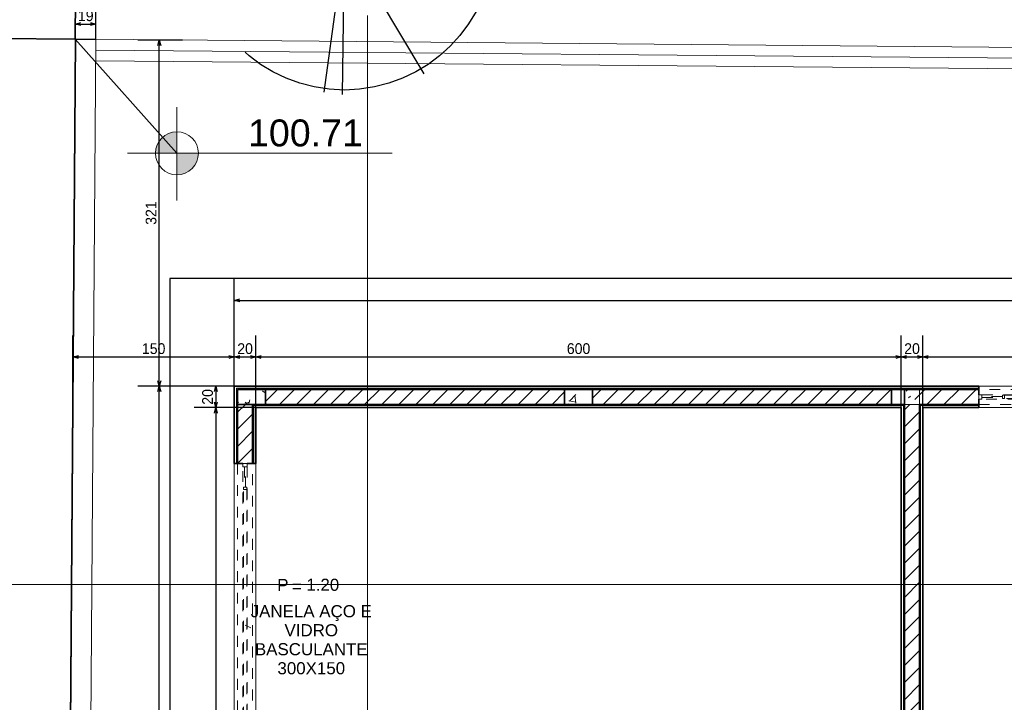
# Model space of a CAD drawing. Header units: millimetres. Extents: x -109 to 627, y -178 to 173.
# Tile 60 of 178: x -16 to -7, y 50 to 56. Entities that reach past the tile are written whole.
import ezdxf

# ---------------------------------------------------------------- set-up
doc = ezdxf.new("R2010")
doc.units = ezdxf.units.MM
doc.linetypes.add('TRACEJADO_P', pattern=[0.1875, 0.125, -0.0625])
doc.linetypes.add('Traço Curto', pattern=[0.00153, 0.001, -0.00053])
for name, color, linetype in [('A-PAREDE', 5, 'Continuous'), ('A-PISOS-NIVEL', 1, 'Continuous'), ('arvore', 74, 'Continuous'), ('BLOCOS', 3, 'Continuous')]:
    doc.layers.add(name, color=color, linetype=linetype)
for name, color, linetype, lineweight in [('ARQ - ALVENARIA - OSSO', 2, 'Continuous', 35), ('ARQ - COTA_NÍVEL', 2, 'Continuous', 5), ('ARQ - DIVISORIA', 3, 'Continuous', 35), ('ARQ - JANELA', 2, 'Traço Curto', 5), ('ARQ - PAREDE VISTA', 4, 'Continuous', 9), ('ARQ - PAREDES_HACHURA', 9, 'Continuous', 35), ('ARQ - PAREDES_REVESTIMENTO', 3, 'Continuous', 35), ('ARQ - PILAR', 4, 'Continuous', 15), ('ARQ - SIMBOLO_CORTE', 2, 'Continuous', 5), ('ARQ -TEXTO_JANELA', 2, 'Continuous', 9), ('MURO', 2, 'Continuous', 0)]:
    doc.layers.add(name, color=color, linetype=linetype, lineweight=lineweight)
doc.styles.add('Arial_2', font='arial.ttf', dxfattribs={"height": 0.15})
doc.styles.add('Arial_3', font='arial.ttf', dxfattribs={"height": 0.0015})
doc.styles.add('Arial_4', font='arial.ttf', dxfattribs={"height": 0.1125})
doc.styles.add('GULIM', font='Gulim.ttf')
doc.linetypes.add('FENCELINE2', pattern='A,6.35,-2.54,[132,ltypeshp.shx,S=2.54,R=0,X=-2.54,Y=0],-2.54,25.4', length=36.83)
doc.dimstyles.new('GULIM-100', dxfattribs={"dimtxt": 0.1, "dimasz": 0.05, "dimexe": 0.2, "dimexo": 0, "dimgap": 0.025, "dimtad": 1, "dimdec": 0, "dimlfac": 100, "dimzin": 12, "dimdsep": 46, "dimtxsty": 'GULIM', "dimblk": 'OPEN30', "dimcen": 0, "dimclrd": 152, "dimclre": 152, "dimclrt": 152, "dimaunit": 1, "dimadec": 0, "dimazin": 0, "dimtfac": 1.875, "dimtdec": 0, "dimtmove": 2, "dimatfit": 3, "dimldrblk": 'OPEN30', "dimfxl": 0, "dimtolj": 1, "dimtzin": 12, "dimlwd": -1, "dimarcsym": 0})
pattern_1 = [(50, (-17.2688, 35.45875), (0.546291, -0.047295), [0.056985, -0.628837]), (355, (-17.2688, 35.45875), (-0.105401, 0.573222), [0.045988, -0.50287]), (100.451, (-17.2228, 35.45476), (0.44084, 0.525572), [0.048987, -0.533862]), (46.184, (-17.2688, 35.6107), (0.812912, -0.126028), [0.085978, -0.942756]), (96.636, (-17.2008, 35.6007), (0.71181, 0.74206), [0.07298, -0.800793]), (351.184, (-17.2688, 35.6107), (0.712045, 0.742424), [0.068982, -0.753805]), (21, (-17.1928, 35.57273), (0.454867, -0.306212), [0.056985, -0.628837]), (326, (-17.1928, 35.5727), (0.185717, 0.552451), [0.045988, -0.50287]), (71.451, (-17.1548, 35.54773), (0.64037, 0.245952), [0.048987, -0.533862]), (37.5, (-17.26879, 35.45875), (0.0092036, 0.2540508), [0.0249935, -0.471878, 0.0249935, -0.4848744, -0.504869]), (37.5, (-17.26879, 35.45875), (0.0092036, 0.2540508), [-1.006739, 0.0249935, -0.479876]), (7.5, (-17.2688, 35.45875), (0.200409, 0.3006604), [0.0249935, -0.265931, 0.0249935, -0.459881, -0.1919503]), (7.5, (-17.2688, 35.45875), (0.200409, 0.3006604), [-0.775799, 0.0249935, -0.166957]), (327.5, (-17.43874, 35.45875), (0.4063776, -0.0170732), [0.0249935, -0.164957, 0.0249935, -0.5688527, -0.7887957]), (327.5, (-17.43874, 35.45875), (0.4063776, -0.0170732), [-0.784797, 0.024994, -0.763802]), (317.5, (-17.51472, 35.45875), (0.443884, 0.075988), [0.0249935, -0.222942, 0.0249935, -0.369904, -0.559855]), (317.5, (-17.51472, 35.45875), (0.443884, 0.075988), [-0.641834, 0.024994, -0.534861])]
pattern_2 = [(45, (-17.26879, 35.45875), (-0.07917545, 0.07917545), [])]

# ---------------------------------------------------------------- blocks, each defined once
blk = doc.blocks.new('_Open30')
at = {"color": 0, "linetype": 'ByBlock', "lineweight": -2}
for p, q in [((-1, 0.27), (0, 0)), ((0, 0), (-1, -0.27)), ((0, 0), (-1, 0))]:
    blk.add_line(p, q, dxfattribs=at)
blk = doc.blocks.new('*D697')
at = {"color": 152, "transparency": 16777216}
blk.add_line((-18.2912, 6.0162), (-17.9266, 55.9149), dxfattribs=at)
at = {"color": 152, "lineweight": -2, "transparency": 16777216}
for p, q in [((-15.8462, 55.9497), (-18.1262, 55.9664)), ((-16.2115, 5.951), (-18.4916, 5.9677))]:
    blk.add_line(p, q, dxfattribs=at)
at = {"layer": 'Defpoints', "color": 0, "transparency": 16777216}
for p in [(-17.9262, 55.9649), (-15.8462, 55.9497), (-16.2115, 5.951)]:
    blk.add_point(p, dxfattribs=at)
at = {"color": 152, "transparency": 16777216, "xscale": 0.05, "yscale": 0.05, "zscale": 0.05}
for p, rotation in [((-17.9262, 55.9649), 89.58136189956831), ((-18.2916, 5.9662), 269.5813618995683)]:
    blk.add_blockref('_Open30', p, dxfattribs=dict(at, rotation=rotation))
at = {"color": 152, "transparency": 16777216, "insert": (-18.1852, 30.9661), "char_height": 0.1, "attachment_point": 5, "rotation": 89.58136, "style": 'GULIM'}
blk.add_mtext('\\A1;5000', dxfattribs=at)
blk = doc.blocks.new('*D778')
at = {"color": 152, "lineweight": -2, "transparency": 16777216}
for p, q in [((-15.8462, 55.9497), (-15.8347, 57.2677)), ((84.2106, 55.0754), (84.2221, 56.3934))]:
    blk.add_line(p, q, dxfattribs=at)
at = {"color": 152, "transparency": 16777216}
blk.add_line((-15.7864, 57.0673), (84.1703, 56.1939), dxfattribs=at)
at = {"layer": 'Defpoints', "color": 0, "transparency": 16777216}
for p in [(84.2203, 56.1934), (-15.8462, 55.9497), (84.2106, 55.0754)]:
    blk.add_point(p, dxfattribs=at)
at = {"color": 152, "transparency": 16777216, "xscale": 0.05, "yscale": 0.05, "zscale": 0.05}
for p, rotation in [((-15.8364, 57.0677), 179.4993539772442), ((84.2203, 56.1934), 359.4993539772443)]:
    blk.add_blockref('_Open30', p, dxfattribs=dict(at, rotation=rotation))
at = {"color": 152, "transparency": 16777216, "insert": (34.1926, 56.707), "char_height": 0.1, "attachment_point": 5, "rotation": 359.49935, "style": 'GULIM'}
blk.add_mtext('\\A1;10000', dxfattribs=at)
blk = doc.blocks.new('Elevações de ponto - Cota de Nível 1-825078-NÍVEL 1')
at = {"layer": 'ARQ - COTA_NÍVEL'}
h = blk.add_hatch(color=256, dxfattribs=at)
edge = h.paths.add_edge_path(flags=0)
edge.add_line((0, 0.002278), (0, 0.000678))
edge.add_line((0, 0.000678), (-0.0016, 0.000678))
edge.add_arc((0, 0.000678), 0.0016, 90, 180, ccw=False)
h = blk.add_hatch(color=256, dxfattribs=at)
edge = h.paths.add_edge_path(flags=0)
edge.add_arc((0, 0.000678), 0.0016, 270, 360, ccw=False)
edge.add_line((0, -0.000922), (0, 0.000678))
edge.add_line((0, 0.000678), (0.0016, 0.000678))
for p, q in [((0, 0.004106), (0, -0.002843)), ((0, -0.00218), (0, 0.003078)), ((0, 0.000678), (0, 0.002278)), ((-0.003665, 0.000678), (0.016004, 0.000678)), ((-0.0016, 0.000678), (0, 0.000678)), ((0.0016, 0.000678), (0, 0.000678)), ((0, 0.000678), (0, -0.000922))]:
    blk.add_line(p, q, dxfattribs=at)
blk.add_circle((0, 0.000678), 0.0016, dxfattribs=at)
for start, end in [(90, 180), (270, 360)]:
    blk.add_arc((0, 0.000678), 0.0016, start, end, dxfattribs=at)
blk = doc.blocks.new('JANELA BASCULANTE PRÁTICA DE REVIT - JANELA AÇO E VIDRO BASCULANTE 300X150-V8-NÍVEL 1')
at = {"layer": 'ARQ - JANELA'}
for p, q in [((1.5, 0.07), (-1.5, 0.07)), ((-1.47, 0.02), (-1.5, 0.02)), ((-1.5, 0.02), (-1.5, -0.02)), ((-1.47, -0.02), (-1.47, 0.02)), ((-1.47, 0.02), (1.47, 0.02)), ((-1.28, 0.005), (-1.47, 0.005)), ((-1.47, 0.005), (-1.47, -0.005)), ((-1.26, 0.015), (-1.28, 0.015)), ((-1.28, 0.015), (-1.28, -0.015)), ((-1.28, -0.005), (-1.28, 0.005)), ((-1.26, -0.015), (-1.26, 0.015)), ((-1.26, 0.015), (1.26, 0.015)), ((1.28, 0.015), (1.26, 0.015)), ((1.26, 0.015), (1.26, -0.015)), ((1.28, -0.015), (1.28, 0.015)), ((1.47, 0.005), (1.28, 0.005)), ((1.28, 0.005), (1.28, -0.005)), ((1.5, 0.02), (1.47, 0.02)), ((1.47, 0.02), (1.47, -0.02)), ((1.47, -0.005), (1.47, 0.005)), ((1.5, -0.02), (1.5, 0.02)), ((-1.5, -0.02), (-1.47, -0.02)), ((-1.5, -0.07), (1.5, -0.07)), ((-1.47, -0.005), (-1.28, -0.005)), ((1.47, -0.02), (-1.47, -0.02)), ((-1.28, -0.015), (-1.26, -0.015)), ((1.26, -0.015), (-1.26, -0.015)), ((1.26, -0.015), (1.28, -0.015)), ((1.28, -0.005), (1.47, -0.005)), ((1.47, -0.02), (1.5, -0.02))]:
    blk.add_line(p, q, dxfattribs=at)
blk = doc.blocks.new('JANELA BASCULANTE PRÁTICA DE REVIT - JANELA AÇO E VIDRO BASCULANTE 300X150-V9-NÍVEL 1')
at = {"layer": 'ARQ - JANELA'}
for p, q in [((1.5, 0.07), (-1.5, 0.07)), ((-1.47, 0.02), (-1.5, 0.02)), ((-1.5, 0.02), (-1.5, -0.02)), ((-1.47, -0.02), (-1.47, 0.02)), ((-1.47, 0.02), (1.47, 0.02)), ((-1.28, 0.005), (-1.47, 0.005)), ((-1.47, 0.005), (-1.47, -0.005)), ((-1.26, 0.015), (-1.28, 0.015)), ((-1.28, 0.015), (-1.28, -0.015)), ((-1.28, -0.005), (-1.28, 0.005)), ((-1.26, -0.015), (-1.26, 0.015)), ((-1.26, 0.015), (1.26, 0.015)), ((1.28, 0.015), (1.26, 0.015)), ((1.26, 0.015), (1.26, -0.015)), ((1.28, -0.015), (1.28, 0.015)), ((1.47, 0.005), (1.28, 0.005)), ((1.28, 0.005), (1.28, -0.005)), ((1.5, 0.02), (1.47, 0.02)), ((1.47, 0.02), (1.47, -0.02)), ((1.47, -0.005), (1.47, 0.005)), ((1.5, -0.02), (1.5, 0.02)), ((-1.5, -0.02), (-1.47, -0.02)), ((-1.5, -0.07), (1.5, -0.07)), ((-1.47, -0.005), (-1.28, -0.005)), ((1.47, -0.02), (-1.47, -0.02)), ((-1.28, -0.015), (-1.26, -0.015)), ((1.26, -0.015), (-1.26, -0.015)), ((1.26, -0.015), (1.28, -0.015)), ((1.28, -0.005), (1.47, -0.005)), ((1.47, -0.02), (1.5, -0.02))]:
    blk.add_line(p, q, dxfattribs=at)
blk = doc.blocks.new('Identificação de Janela - Modelo 1-6080617-NÍVEL 1')
at = {"layer": 'ARQ -TEXTO_JANELA', "char_height": 0.0015, "attachment_point": 1, "style": 'Arial_3'}
for s, insert, width in [('P', (-0.00449, 0.00572), 0.0016835), ('=', (-0.00267, 0.00556), 0.0015232)]:
    blk.add_mtext(s, dxfattribs=dict(at, insert=insert, width=width))
blk = doc.blocks.new('*D691')
at = {"layer": 'A-PAREDE', "color": 152, "lineweight": -2, "transparency": 16777216}
for p, q in [((-15.8666, 52.7264), (-15.8666, 53.1977)), ((-14.3672, 52.7264), (-14.3672, 53.1977))]:
    blk.add_line(p, q, dxfattribs=at)
at = {"layer": 'A-PAREDE', "color": 152, "transparency": 16777216}
blk.add_line((-15.8166, 52.9977), (-14.4172, 52.9977), dxfattribs=at)
at = {"layer": 'Defpoints', "color": 0, "transparency": 16777216}
for p in [(-14.3672, 52.9977), (-15.8666, 52.7264), (-14.3672, 52.7264)]:
    blk.add_point(p, dxfattribs=at)
at = {"layer": 'A-PAREDE', "color": 152, "transparency": 16777216, "xscale": 0.05, "yscale": 0.05, "zscale": 0.05, "rotation": 180}
blk.add_blockref('_Open30', (-15.8666, 52.9977), dxfattribs=at)
at = {"layer": 'A-PAREDE', "color": 152, "transparency": 16777216, "xscale": 0.05, "yscale": 0.05, "zscale": 0.05}
blk.add_blockref('_Open30', (-14.3672, 52.9977), dxfattribs=at)
at = {"layer": 'A-PAREDE', "color": 152, "transparency": 16777216, "insert": (-15.1169, 53.0741), "char_height": 0.1, "attachment_point": 5, "style": 'GULIM'}
blk.add_mtext('\\A1;150', dxfattribs=at)
blk = doc.blocks.new('*D699')
at = {"layer": 'A-PAREDE', "color": 152, "lineweight": -2, "transparency": 16777216}
for p, q in [((-14.3672, 52.7264), (-14.3672, 53.1977)), ((-14.1672, 52.5264), (-14.1672, 53.1977))]:
    blk.add_line(p, q, dxfattribs=at)
at = {"layer": 'A-PAREDE', "color": 152, "transparency": 16777216}
blk.add_line((-14.3172, 52.9977), (-14.2172, 52.9977), dxfattribs=at)
at = {"layer": 'Defpoints', "color": 0, "transparency": 16777216}
for p in [(-14.1672, 52.9977), (-14.3672, 52.7264), (-14.1672, 52.5264)]:
    blk.add_point(p, dxfattribs=at)
at = {"layer": 'A-PAREDE', "color": 152, "transparency": 16777216, "xscale": 0.05, "yscale": 0.05, "zscale": 0.05, "rotation": 180}
blk.add_blockref('_Open30', (-14.3672, 52.9977), dxfattribs=at)
at = {"layer": 'A-PAREDE', "color": 152, "transparency": 16777216, "xscale": 0.05, "yscale": 0.05, "zscale": 0.05}
blk.add_blockref('_Open30', (-14.1672, 52.9977), dxfattribs=at)
at = {"layer": 'A-PAREDE', "color": 152, "transparency": 16777216, "insert": (-14.2672, 53.074), "char_height": 0.1, "attachment_point": 5, "style": 'GULIM'}
blk.add_mtext('\\A1;20', dxfattribs=at)
blk = doc.blocks.new('*D700')
at = {"layer": 'A-PAREDE', "color": 152, "lineweight": -2, "transparency": 16777216}
for p, q in [((-14.1672, 52.5264), (-14.1672, 53.1977)), ((-8.1688, 52.5264), (-8.1688, 53.1977))]:
    blk.add_line(p, q, dxfattribs=at)
at = {"layer": 'A-PAREDE', "color": 152, "transparency": 16777216}
blk.add_line((-14.1172, 52.9977), (-8.2188, 52.9977), dxfattribs=at)
at = {"layer": 'Defpoints', "color": 0, "transparency": 16777216}
for p in [(-8.1688, 52.9977), (-14.1672, 52.5264), (-8.1688, 52.5264)]:
    blk.add_point(p, dxfattribs=at)
at = {"layer": 'A-PAREDE', "color": 152, "transparency": 16777216, "xscale": 0.05, "yscale": 0.05, "zscale": 0.05, "rotation": 180}
blk.add_blockref('_Open30', (-14.1672, 52.9977), dxfattribs=at)
at = {"layer": 'A-PAREDE', "color": 152, "transparency": 16777216, "xscale": 0.05, "yscale": 0.05, "zscale": 0.05}
blk.add_blockref('_Open30', (-8.1688, 52.9977), dxfattribs=at)
at = {"layer": 'A-PAREDE', "color": 152, "transparency": 16777216, "insert": (-11.168, 53.074), "char_height": 0.1, "attachment_point": 5, "style": 'GULIM'}
blk.add_mtext('\\A1;600', dxfattribs=at)
blk = doc.blocks.new('*D701')
at = {"layer": 'A-PAREDE', "color": 152, "lineweight": -2, "transparency": 16777216}
for p, q in [((-8.1688, 52.5264), (-8.1688, 53.1977)), ((-7.9688, 52.5264), (-7.9688, 53.1977))]:
    blk.add_line(p, q, dxfattribs=at)
at = {"layer": 'A-PAREDE', "color": 152, "transparency": 16777216}
blk.add_line((-8.1188, 52.9977), (-8.0188, 52.9977), dxfattribs=at)
at = {"layer": 'Defpoints', "color": 0, "transparency": 16777216}
for p in [(-7.9688, 52.9977), (-8.1688, 52.5264), (-7.9688, 52.5264)]:
    blk.add_point(p, dxfattribs=at)
at = {"layer": 'A-PAREDE', "color": 152, "transparency": 16777216, "xscale": 0.05, "yscale": 0.05, "zscale": 0.05, "rotation": 180}
blk.add_blockref('_Open30', (-8.1688, 52.9977), dxfattribs=at)
at = {"layer": 'A-PAREDE', "color": 152, "transparency": 16777216, "xscale": 0.05, "yscale": 0.05, "zscale": 0.05}
blk.add_blockref('_Open30', (-7.9688, 52.9977), dxfattribs=at)
at = {"layer": 'A-PAREDE', "color": 152, "transparency": 16777216, "insert": (-8.0688, 53.074), "char_height": 0.1, "attachment_point": 5, "style": 'GULIM'}
blk.add_mtext('\\A1;20', dxfattribs=at)
blk = doc.blocks.new('*D702')
at = {"layer": 'A-PAREDE', "color": 152, "lineweight": -2, "transparency": 16777216}
for p, q in [((-7.9688, 52.5264), (-7.9688, 53.1977)), ((0.429, 52.5264), (0.429, 53.1977))]:
    blk.add_line(p, q, dxfattribs=at)
at = {"layer": 'A-PAREDE', "color": 152, "transparency": 16777216}
blk.add_line((-7.9188, 52.9977), (0.379, 52.9977), dxfattribs=at)
at = {"layer": 'Defpoints', "color": 0, "transparency": 16777216}
for p in [(0.429, 52.9977), (-7.9688, 52.5264), (0.429, 52.5264)]:
    blk.add_point(p, dxfattribs=at)
at = {"layer": 'A-PAREDE', "color": 152, "transparency": 16777216, "xscale": 0.05, "yscale": 0.05, "zscale": 0.05, "rotation": 180}
blk.add_blockref('_Open30', (-7.9688, 52.9977), dxfattribs=at)
at = {"layer": 'A-PAREDE', "color": 152, "transparency": 16777216, "xscale": 0.05, "yscale": 0.05, "zscale": 0.05}
blk.add_blockref('_Open30', (0.429, 52.9977), dxfattribs=at)
at = {"layer": 'A-PAREDE', "color": 152, "transparency": 16777216, "insert": (-3.7699, 53.074), "char_height": 0.1, "attachment_point": 5, "style": 'GULIM'}
blk.add_mtext('\\A1;840', dxfattribs=at)
blk = doc.blocks.new('*D706')
at = {"layer": 'A-PAREDE', "color": 152, "lineweight": -2, "transparency": 16777216}
for p, q in [((-14.3672, 52.7264), (-14.3672, 53.7226)), ((9.2267, 52.7264), (9.2267, 53.7226))]:
    blk.add_line(p, q, dxfattribs=at)
at = {"layer": 'A-PAREDE', "color": 152, "transparency": 16777216}
blk.add_line((-14.3172, 53.5226), (9.1767, 53.5226), dxfattribs=at)
at = {"layer": 'Defpoints', "color": 0, "transparency": 16777216}
for p in [(9.2267, 53.5226), (-14.3672, 52.7264), (9.2267, 52.7264)]:
    blk.add_point(p, dxfattribs=at)
at = {"layer": 'A-PAREDE', "color": 152, "transparency": 16777216, "xscale": 0.05, "yscale": 0.05, "zscale": 0.05, "rotation": 180}
blk.add_blockref('_Open30', (-14.3672, 53.5226), dxfattribs=at)
at = {"layer": 'A-PAREDE', "color": 152, "transparency": 16777216, "xscale": 0.05, "yscale": 0.05, "zscale": 0.05}
blk.add_blockref('_Open30', (9.2267, 53.5226), dxfattribs=at)
at = {"layer": 'A-PAREDE', "color": 152, "transparency": 16777216, "insert": (-2.5702, 53.5988), "char_height": 0.1, "attachment_point": 5, "style": 'GULIM'}
blk.add_mtext('\\A1;2359', dxfattribs=at)
blk = doc.blocks.new('*D692')
at = {"layer": 'A-PAREDE', "color": 152, "lineweight": -2, "transparency": 16777216}
for p, q in [((-14.3672, 52.7264), (-14.7395, 52.7264)), ((-14.1672, 52.5264), (-14.7395, 52.5264))]:
    blk.add_line(p, q, dxfattribs=at)
at = {"layer": 'A-PAREDE', "color": 152, "transparency": 16777216}
blk.add_line((-14.5395, 52.6764), (-14.5395, 52.5764), dxfattribs=at)
at = {"layer": 'Defpoints', "color": 0, "transparency": 16777216}
for p in [(-14.3672, 52.7264), (-14.5395, 52.5264), (-14.1672, 52.5264)]:
    blk.add_point(p, dxfattribs=at)
at = {"layer": 'A-PAREDE', "color": 152, "transparency": 16777216, "xscale": 0.05, "yscale": 0.05, "zscale": 0.05}
for p, rotation in [((-14.5395, 52.7264), 90), ((-14.5395, 52.5264), 270)]:
    blk.add_blockref('_Open30', p, dxfattribs=dict(at, rotation=rotation))
at = {"layer": 'A-PAREDE', "color": 152, "transparency": 16777216, "insert": (-14.6157, 52.6264), "char_height": 0.1, "attachment_point": 5, "rotation": 90, "style": 'GULIM'}
blk.add_mtext('\\A1;20', dxfattribs=at)
blk = doc.blocks.new('*D707')
at = {"layer": 'A-PAREDE', "color": 152, "lineweight": -2, "transparency": 16777216}
for p, q in [((-14.1672, 52.5264), (-14.7395, 52.5264)), ((-14.1672, 44.1286), (-14.7395, 44.1286))]:
    blk.add_line(p, q, dxfattribs=at)
at = {"layer": 'A-PAREDE', "color": 152, "transparency": 16777216}
blk.add_line((-14.5395, 52.4764), (-14.5395, 44.1786), dxfattribs=at)
at = {"layer": 'Defpoints', "color": 0, "transparency": 16777216}
for p in [(-14.1672, 52.5264), (-14.5395, 44.1286), (-14.1672, 44.1286)]:
    blk.add_point(p, dxfattribs=at)
at = {"layer": 'A-PAREDE', "color": 152, "transparency": 16777216, "xscale": 0.05, "yscale": 0.05, "zscale": 0.05}
for p, rotation in [((-14.5395, 52.5264), 90), ((-14.5395, 44.1286), 270)]:
    blk.add_blockref('_Open30', p, dxfattribs=dict(at, rotation=rotation))
at = {"layer": 'A-PAREDE', "color": 152, "transparency": 16777216, "insert": (-14.6158, 48.3275), "char_height": 0.1, "attachment_point": 5, "rotation": 90, "style": 'GULIM'}
blk.add_mtext('\\A1;840', dxfattribs=at)
blk = doc.blocks.new('*D719')
at = {"layer": 'A-PAREDE', "color": 152, "lineweight": -2, "transparency": 16777216}
for p, q in [((-14.3672, 52.7264), (-15.2643, 52.7264)), ((-14.3672, 9.3376), (-15.2643, 9.3376))]:
    blk.add_line(p, q, dxfattribs=at)
at = {"layer": 'A-PAREDE', "color": 152, "transparency": 16777216}
blk.add_line((-15.0643, 9.3876), (-15.0643, 52.6764), dxfattribs=at)
at = {"layer": 'Defpoints', "color": 0, "transparency": 16777216}
for p in [(-15.0643, 52.7264), (-14.3672, 52.7264), (-14.3672, 9.3376)]:
    blk.add_point(p, dxfattribs=at)
at = {"layer": 'A-PAREDE', "color": 152, "transparency": 16777216, "xscale": 0.05, "yscale": 0.05, "zscale": 0.05}
for p, rotation in [((-15.0643, 52.7264), 90), ((-15.0643, 9.3376), 270)]:
    blk.add_blockref('_Open30', p, dxfattribs=dict(at, rotation=rotation))
at = {"layer": 'A-PAREDE', "color": 152, "transparency": 16777216, "insert": (-15.1407, 31.032), "char_height": 0.1, "attachment_point": 5, "rotation": 90, "style": 'GULIM'}
blk.add_mtext('\\A1;4339', dxfattribs=at)
blk = doc.blocks.new('*D892')
at = {"color": 152, "lineweight": -2, "transparency": 16777216}
for p, q in [((-15.843, 55.9497), (-15.835, 56.8688)), ((13.8733, 55.69), (13.8813, 56.6092))]:
    blk.add_line(p, q, dxfattribs=at)
at = {"color": 152, "transparency": 16777216}
blk.add_line((-15.7867, 56.6684), (13.8296, 56.4096), dxfattribs=at)
at = {"layer": 'Defpoints', "color": 0, "transparency": 16777216}
for p in [(13.8796, 56.4092), (-15.843, 55.9497), (13.8733, 55.69)]:
    blk.add_point(p, dxfattribs=at)
at = {"color": 152, "transparency": 16777216, "xscale": 0.05, "yscale": 0.05, "zscale": 0.05}
for p, rotation in [((-15.8367, 56.6688), 179.499353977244), ((13.8796, 56.4092), 359.499353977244)]:
    blk.add_blockref('_Open30', p, dxfattribs=dict(at, rotation=rotation))
at = {"color": 152, "transparency": 16777216, "insert": (-0.9779, 56.6153), "char_height": 0.1, "attachment_point": 5, "rotation": 359.49935, "style": 'GULIM'}
blk.add_mtext('\\A1;2972', dxfattribs=at)
blk = doc.blocks.new('A$C49980CD7')
at = {"layer": 'arvore', "linetype": 'TRACEJADO_P', "ltscale": 35}
for q in [(1.589, 3.865), (2.802, 3.692), (3.004, 3.663), (0.261, 3.115), (0.001, 2.654), (3.783, 2.394), (1.647, 0.029), (1.878, 0), (2.917, 0.26)]:
    blk.add_line((1.906, 1.961), q, dxfattribs=at)
blk.add_circle((1.906, 1.961), 1.906, dxfattribs=at)
blk = doc.blocks.new('*D976')
at = {"layer": 'A-PAREDE', "color": 152, "lineweight": -2, "transparency": 16777216}
for p, q in [((-14.848, 55.941), (-15.2643, 55.941)), ((-14.3672, 52.7264), (-15.2643, 52.7264))]:
    blk.add_line(p, q, dxfattribs=at)
at = {"layer": 'A-PAREDE', "color": 152, "transparency": 16777216}
blk.add_line((-15.0643, 52.7764), (-15.0643, 55.891), dxfattribs=at)
at = {"layer": 'Defpoints', "color": 0, "transparency": 16777216}
for p in [(-15.0643, 55.941), (-14.848, 55.941), (-14.3672, 52.7264)]:
    blk.add_point(p, dxfattribs=at)
at = {"layer": 'A-PAREDE', "color": 152, "transparency": 16777216, "xscale": 0.05, "yscale": 0.05, "zscale": 0.05}
for p, rotation in [((-15.0643, 55.941), 90), ((-15.0643, 52.7264), 270)]:
    blk.add_blockref('_Open30', p, dxfattribs=dict(at, rotation=rotation))
at = {"layer": 'A-PAREDE', "color": 152, "transparency": 16777216, "insert": (-15.1407, 54.3337), "char_height": 0.1, "attachment_point": 5, "rotation": 90, "style": 'GULIM'}
blk.add_mtext('\\A1;321', dxfattribs=at)
blk = doc.blocks.new('*D997')
at = {"color": 152, "lineweight": -2, "transparency": 16777216}
for p, q in [((-15.843, 55.9462), (-15.843, 56.2895)), ((-15.6531, 55.948), (-15.6531, 56.2895))]:
    blk.add_line(p, q, dxfattribs=at)
at = {"color": 152, "transparency": 16777216}
blk.add_line((-15.793, 56.0895), (-15.7031, 56.0895), dxfattribs=at)
at = {"layer": 'Defpoints', "color": 0, "transparency": 16777216}
for p in [(-15.6531, 56.0895), (-15.843, 55.9462), (-15.6531, 55.948)]:
    blk.add_point(p, dxfattribs=at)
at = {"color": 152, "transparency": 16777216, "xscale": 0.05, "yscale": 0.05, "zscale": 0.05, "rotation": 180}
blk.add_blockref('_Open30', (-15.843, 56.0895), dxfattribs=at)
at = {"color": 152, "transparency": 16777216, "xscale": 0.05, "yscale": 0.05, "zscale": 0.05}
blk.add_blockref('_Open30', (-15.6531, 56.0895), dxfattribs=at)
at = {"color": 152, "transparency": 16777216, "insert": (-15.748, 56.1659), "char_height": 0.1, "attachment_point": 5, "style": 'GULIM'}
blk.add_mtext('\\A1;19', dxfattribs=at)

msp = doc.modelspace()

# ---------------------------------------------------------------- hatches: boundary and pattern name
at = {"layer": 'ARQ - PAREDES_HACHURA'}
h = msp.add_hatch(color=256, dxfattribs=at)
h.paths.add_polyline_path([(-14.34719, 43.95862), (-14.33719, 43.95862), (-14.33719, 44.66344), (-14.34719, 44.66344), (-14.34719, 44.09859)], flags=0)
h.paths.add_polyline_path([(-14.34719, 47.66276), (-14.33719, 47.66276), (-14.33719, 49.00637), (-14.34719, 49.00637), (-14.34719, 48.19753)], flags=0)
h.paths.add_polyline_path([(-14.33719, 52.00654), (-14.33719, 52.70636), (-14.34719, 52.70636), (-14.34719, 52.00654)], flags=0)
h = msp.add_hatch(color=256, dxfattribs=at)
h.paths.add_polyline_path([(9.19672, 52.69636), (9.1967, 52.70636), (8.41692, 52.70636), (8.41692, 52.69636), (8.93678, 52.69636)], flags=0)
h.paths.add_polyline_path([(4.89783, 52.69636), (5.41768, 52.69636), (5.41768, 52.70636), (4.1485, 52.70636), (4.1485, 52.69636), (4.6379, 52.69636)], flags=0)
h.paths.add_polyline_path([(0.65893, 52.69636), (1.14881, 52.69637), (1.1488, 52.70636), (-0.12086, 52.70636), (-0.12086, 52.69636), (0.39899, 52.69636)], flags=0)
h.paths.add_polyline_path([(-3.63996, 52.69636), (-3.12012, 52.69636), (-3.12012, 52.70636), (-4.44977, 52.70636), (-4.44975, 52.69636), (-3.89989, 52.69636)], flags=0)
h.paths.add_polyline_path([(-7.99883, 52.69636), (-7.44897, 52.69636), (-7.44897, 52.70636), (-14.33719, 52.70636), (-14.33719, 52.69636), (-8.13879, 52.69636)], flags=0)
h = msp.add_hatch(dxfattribs=at)
h.set_pattern_fill('FP_6', color=256, scale=0.999741, style=0, pattern_type=2)
h.set_pattern_definition(pattern_2)
h.paths.add_polyline_path([(-14.07726, 52.5564), (-11.29798, 52.5564), (-11.29798, 52.69636), (-14.07726, 52.69636), (-14.07726, 52.5851)], flags=0)
h = msp.add_hatch(dxfattribs=at)
h.set_pattern_fill('FP_6', color=256, scale=0.999741, style=0, pattern_type=2)
h.set_pattern_definition(pattern_2)
h.paths.add_polyline_path([(-8.37151, 52.5564), (-8.25876, 52.5564), (-8.25876, 52.69636), (-11.03804, 52.69636), (-11.03804, 52.5564)], flags=0)
h = msp.add_hatch(dxfattribs=at)
h.set_pattern_fill('FP_6', color=256, scale=0.999741, style=0, pattern_type=2)
h.set_pattern_definition(pattern_2)
h.paths.add_polyline_path([(-7.44897, 52.5564), (-7.44897, 52.69636), (-8.13879, 52.69636), (-7.99883, 52.5564)], flags=0)
h.paths.add_polyline_path([(-4.44975, 52.5564), (-3.89989, 52.5564), (-3.89989, 52.69636), (-4.44975, 52.69636), (-4.44975, 52.5851)], flags=0)
h = msp.add_hatch(dxfattribs=at)
h.set_pattern_fill('FP_6', color=256, scale=0.999741, style=0, pattern_type=2)
h.set_pattern_definition(pattern_2)
h.paths.add_polyline_path([(-14.2872, 48.45746), (-14.19722, 48.45746), (-14.19722, 49.00732), (-14.33719, 49.00732), (-14.33719, 48.45746)], flags=0)
h.paths.add_polyline_path([(-14.2872, 52.00654), (-14.19722, 52.00654), (-14.19722, 52.5564), (-14.33719, 52.5564), (-14.33719, 52.00654)], flags=0)
for points in [[(-11.76673, 52.5464), (-8.13879, 52.5464), (-8.13879, 52.5564), (-14.19722, 52.5564), (-14.19722, 52.5464), (-14.07726, 52.5464)], [(-8.13879, 45.04834), (-8.13879, 52.5464), (-8.14879, 52.5464), (-8.14879, 45.04834)], [(-7.98883, 46.50796), (-7.98883, 52.5464), (-7.99883, 52.54622), (-7.99883, 46.50796)]]:
    msp.add_hatch(color=256, dxfattribs=at).paths.add_polyline_path(points, flags=0)
h = msp.add_hatch(color=256, dxfattribs=at)
h.paths.add_polyline_path([(-14.18723, 44.10859), (-14.18723, 44.66344), (-14.19722, 44.66344), (-14.19722, 44.10859), (-14.18797, 44.10859)], flags=0)
h.paths.add_polyline_path([(-14.18723, 47.66267), (-14.18723, 49.00732), (-14.19722, 49.00732), (-14.19722, 47.66267)], flags=0)
h.paths.add_polyline_path([(-14.18723, 52.00654), (-14.18723, 52.5464), (-14.19722, 52.54638), (-14.19722, 52.00654)], flags=0)
h = msp.add_hatch(dxfattribs=at)
h.set_pattern_fill('FP_6', color=256, scale=0.999741, style=0, pattern_type=2)
h.set_pattern_definition(pattern_2)
h.paths.add_polyline_path([(-7.99883, 49.65715), (-7.99883, 52.5564), (-8.13879, 52.5564), (-8.13879, 49.65715)], flags=0)
h = msp.add_hatch(color=256, dxfattribs=at)
h.paths.add_polyline_path([(0.45898, 52.5464), (0.45898, 52.5564), (-0.12087, 52.5564), (-0.12087, 52.5464), (0.44905, 52.5464)], flags=0)
h.paths.add_polyline_path([(-3.63996, 52.5464), (-3.11993, 52.5464), (-3.12009, 52.5564), (-4.44959, 52.5564), (-4.44959, 52.5464), (-3.67709, 52.5464)], flags=0)
h.paths.add_polyline_path([(-7.99883, 52.5464), (-7.44897, 52.5464), (-7.44897, 52.5564), (-7.99883, 52.5564)], flags=0)
at = {"layer": 'ARQ - PILAR'}
h = msp.add_hatch(dxfattribs=at)
h.set_pattern_fill('FP_1', color=256, scale=0.999741, style=0, pattern_type=2)
h.set_pattern_definition(pattern_1)
h.paths.add_polyline_path([(-14.33719, 52.5564), (-14.07726, 52.5564), (-14.07726, 52.69636), (-14.33719, 52.69636), (-14.33719, 52.5851)], flags=0)
h = msp.add_hatch(dxfattribs=at)
h.set_pattern_fill('FP_1', color=256, scale=0.999741, style=0, pattern_type=2)
h.set_pattern_definition(pattern_1)
h.paths.add_polyline_path([(-11.03804, 52.5564), (-11.03804, 52.69636), (-11.29798, 52.69636), (-11.29798, 52.5564)], flags=0)
h = msp.add_hatch(dxfattribs=at)
h.set_pattern_fill('FP_1', color=256, scale=0.999741, style=0, pattern_type=2)
h.set_pattern_definition(pattern_1)
h.paths.add_polyline_path([(-7.99883, 52.5564), (-8.13879, 52.69636), (-8.25876, 52.69636), (-8.25876, 52.5564), (-8.13879, 52.5564)], flags=0)

# ---------------------------------------------------------------- linework, layer by layer
at = {"linetype": 'Continuous'}
msp.add_line((-15.84619, 55.94972), (-16.21151, 5.951), dxfattribs=at)
at = {"color": 1}
msp.add_line((-15.84619, 55.94972), (-14.90098, 54.88914), dxfattribs=at)
msp.add_line((-15.84619, 55.94972), (-15.65306, 55.94803))
at = {"layer": 'A-PISOS-NIVEL', "color": 252}
for p, q in [((9.82655, 53.72635), (-14.96718, 53.72635)), ((-14.96718, 53.72635), (-14.96718, 8.73775))]:
    msp.add_line(p, q, dxfattribs=at)
at = {"layer": 'ARQ - ALVENARIA - OSSO', "color": 4}
msp.add_line((-15.84301, 55.94969), (-16.20824, 5.96392), dxfattribs=at)
at = {"layer": 'ARQ - ALVENARIA - OSSO'}
for p, q in [((-11.29798, 52.69636), (-14.07726, 52.69636)), ((-14.07726, 52.69636), (-14.07726, 52.5564)), ((-11.29798, 52.5564), (-11.29798, 52.69636)), ((-8.25876, 52.69636), (-11.03804, 52.69636)), ((-11.03804, 52.69636), (-11.03804, 52.5564)), ((-8.25876, 52.5564), (-8.25876, 52.69636)), ((-7.44897, 52.69636), (-8.13879, 52.69636)), ((-8.13879, 52.69636), (-8.13879, 49.65715)), ((-7.44897, 52.64637), (-7.44897, 52.69636)), ((-14.33719, 52.5564), (-14.33719, 52.00654)), ((-14.19722, 52.5564), (-14.33719, 52.5564)), ((-14.19722, 52.00654), (-14.19722, 52.5564)), ((-14.07726, 52.5564), (-11.29798, 52.5564)), ((-11.03804, 52.5564), (-8.25876, 52.5564)), ((-7.99883, 52.5564), (-7.44897, 52.5564)), ((-7.99883, 49.65715), (-7.99883, 52.5564)), ((-7.44897, 52.5564), (-7.44897, 52.60639)), ((-14.33719, 52.00654), (-14.2872, 52.00654)), ((-14.24721, 52.00654), (-14.19722, 52.00654))]:
    msp.add_line(p, q, dxfattribs=at)
at = {"layer": 'ARQ - DIVISORIA'}
for p, q in [((-14.33719, 52.5564), (-14.33719, 52.69636)), ((-14.33719, 52.69636), (-7.44897, 52.69636)), ((-7.44897, 52.69636), (-7.44897, 52.70636)), ((-8.13879, 52.5564), (-14.19722, 52.5564)), ((-7.44897, 52.5464), (-7.44897, 52.5564)), ((-14.34719, 52.00654), (-14.33719, 52.00654)), ((-14.19722, 52.00654), (-14.18723, 52.00654))]:
    msp.add_line(p, q, dxfattribs=at)
at = {"layer": 'ARQ - PAREDE VISTA'}
for p, q in [((-7.44897, 52.72635), (-4.44977, 52.72635)), ((-14.34719, 52.00654), (-14.34719, 52.70636)), ((-14.34719, 52.70636), (-7.44897, 52.70636)), ((-8.14879, 52.5464), (-14.18723, 52.5464)), ((-14.18723, 52.5464), (-14.18723, 52.00654)), ((-8.14879, 45.04834), (-8.14879, 52.5464)), ((-7.44897, 52.5464), (-7.98883, 52.5464)), ((-7.98883, 52.5464), (-7.98883, 46.50796)), ((-4.44959, 52.52641), (-7.44897, 52.52641)), ((-14.36718, 49.00637), (-14.36718, 52.00654)), ((-14.16723, 52.00654), (-14.16723, 49.00732))]:
    msp.add_line(p, q, dxfattribs=at)
at = {"layer": 'ARQ - PAREDES_REVESTIMENTO'}
for p, q in [((-14.36718, 52.72635), (-14.36718, 52.00654)), ((-7.44897, 52.72635), (-14.36718, 52.72635)), ((-7.44897, 52.70636), (-7.44897, 52.72635)), ((-14.16723, 52.52641), (-8.16879, 52.52641)), ((-14.16723, 52.00654), (-14.16723, 52.52641)), ((-8.16879, 52.52641), (-8.16879, 45.04834)), ((-7.96884, 52.52641), (-7.44897, 52.52641)), ((-7.96884, 46.52796), (-7.96884, 52.52641)), ((-7.44897, 52.52641), (-7.44897, 52.5464)), ((-14.36718, 52.00654), (-14.34719, 52.00654)), ((-14.18723, 52.00654), (-14.16723, 52.00654))]:
    msp.add_line(p, q, dxfattribs=at)
at = {"layer": 'ARQ - PILAR'}
for p, q in [((-14.07726, 52.69636), (-14.33719, 52.69636)), ((-14.33719, 52.69636), (-14.33719, 52.5564)), ((-14.07726, 52.5564), (-14.07726, 52.69636)), ((-11.03804, 52.69636), (-11.29798, 52.69636)), ((-11.29798, 52.69636), (-11.29798, 52.5564)), ((-11.03804, 52.5564), (-11.03804, 52.69636)), ((-7.99883, 52.69636), (-8.25876, 52.69636)), ((-8.25876, 52.69636), (-8.25876, 52.5564)), ((-7.99883, 52.5564), (-7.99883, 52.69636)), ((-14.33719, 52.5564), (-14.07726, 52.5564)), ((-11.29798, 52.5564), (-11.03804, 52.5564)), ((-8.25876, 52.5564), (-7.99883, 52.5564))]:
    msp.add_line(p, q, dxfattribs=at)
at = {"layer": 'ARQ - SIMBOLO_CORTE'}
for p, q in [((-13.13065, 56.16892), (-13.13065, 5.39384)), ((85.5757, 50.88265), (-16.97407, 50.88265))]:
    msp.add_line(p, q, dxfattribs=at)
at = {"layer": 'ARQ -TEXTO_JANELA'}
msp.add_line((-14.26721, 50.50693), (-14.21265, 50.4819), dxfattribs=at)
at = {"layer": 'BLOCOS'}
msp.add_line((-22.2578, 56.00575), (-15.84619, 55.94972), dxfattribs=at)
at = {"layer": 'MURO', "color": 4, "linetype": 'ByBlock'}
msp.add_line((-15.65306, 55.94803), (-16.01693, 6.14931), dxfattribs=at)
at = {"layer": 'MURO', "color": 2, "linetype": 'ByBlock'}
for p, q in [((13.62607, 55.69219), (-15.65306, 55.94803)), ((13.76969, 55.49093), (-15.65481, 55.74804))]:
    msp.add_line(p, q, dxfattribs=at)
at = {"layer": 'MURO', "color": 1, "linetype": 'FENCELINE2', "ltscale": 0.01}
msp.add_line((13.69788, 55.59156), (-15.65394, 55.84804), dxfattribs=at)
at = {"layer": 'MURO', "color": 4, "linetype": 'ByBlock'}
msp.add_lwpolyline([(-15.65306, 55.94803), (-15.84301, 55.94969)], dxfattribs=at)

# ---------------------------------------------------------------- block references
at = {"linetype": 'Continuous', "xscale": 0.7304187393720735, "yscale": 0.7304187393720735, "zscale": 0.7304187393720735}
msp.add_blockref('A$C49980CD7', (-14.73703, 55.43652), dxfattribs=at)
at = {"layer": 'ARQ - COTA_NÍVEL', "xscale": 124.9999999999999, "yscale": 124.9999999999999, "zscale": 124.9999999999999}
msp.add_blockref('Elevações de ponto - Cota de Nível 1-825078-NÍVEL 1', (-14.90098, 54.80439), dxfattribs=at)
at = {"layer": 'ARQ - JANELA', "xscale": 0.9997410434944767, "yscale": 0.9997410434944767, "zscale": 0.9997410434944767}
msp.add_blockref('JANELA BASCULANTE PRÁTICA DE REVIT - JANELA AÇO E VIDRO BASCULANTE 300X150-V9-NÍVEL 1', (-5.94936, 52.62638), dxfattribs=at)
at = {"layer": 'ARQ - JANELA', "xscale": 0.9997410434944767, "yscale": 0.9997410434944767, "zscale": 0.9997410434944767, "rotation": 269.9999999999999}
msp.add_blockref('JANELA BASCULANTE PRÁTICA DE REVIT - JANELA AÇO E VIDRO BASCULANTE 300X150-V8-NÍVEL 1', (-14.26721, 50.50693), dxfattribs=at)
at = {"layer": 'ARQ -TEXTO_JANELA', "xscale": 74.98057826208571, "yscale": 74.98057826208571, "zscale": 74.98057826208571}
msp.add_blockref('Identificação de Janela - Modelo 1-6080617-NÍVEL 1', (-13.63237, 50.50693), dxfattribs=at)

# ---------------------------------------------------------------- texts
at = {"layer": 'ARQ - COTA_NÍVEL', "insert": (-14.24021, 55.20322), "char_height": 0.25, "width": 0.8141331, "attachment_point": 1, "line_spacing_factor": 0.941778, "style": 'Arial_2'}
msp.add_mtext('100.71', dxfattribs=at)
at = {"layer": 'ARQ -TEXTO_JANELA', "line_spacing_factor": 0.941778, "style": 'Arial_4'}
for s, insert, char_height, width, attachment_point in [('1.20', (-13.39252, 50.93785), 0.112471, 0.3662711, 3), ('JANELA AÇO E\\PVIDRO\\PBASCULANTE\\P300X150', (-13.65211, 50.69224), 0.1124709, 1.3452891, 2)]:
    msp.add_mtext(s, dxfattribs=dict(at, insert=insert, char_height=char_height, width=width, attachment_point=attachment_point))

# ---------------------------------------------------------------- dimensions: what is measured, and where the dimension line sits
dim = msp.add_aligned_dim(p1=(-15.84619, 55.94972), p2=(84.21057, 55.07541), distance=1.11807, text='10000', dimstyle='GULIM-100')
dim.commit()
dim.dimension.update_dxf_attribs({"geometry": '*D778', "text_midpoint": (34.19263, 56.70699)})
for p1, p2, distance, picture, middle in [((-15.84301, 55.94969), (13.87331, 55.69003), 0.71916, '*D892', (-0.9779, 56.61533)), ((-16.21151, 5.951), (-15.84619, 55.94972), 2.08012, '*D697', (-18.18518, 30.96612))]:
    dim = msp.add_aligned_dim(p1=p1, p2=p2, distance=distance, dimstyle='GULIM-100')
    dim.commit()
    dim.dimension.update_dxf_attribs({"geometry": picture, "text_midpoint": middle})
dim = msp.add_linear_dim(base=(-15.65306, 56.08954), p1=(-15.84303, 55.94618), p2=(-15.65306, 55.94803), dimstyle='GULIM-100')
dim.commit()
dim.dimension.update_dxf_attribs({"geometry": '*D997', "text_midpoint": (-15.74805, 56.16594)})
at = {"layer": 'A-PAREDE'}
dim = msp.add_linear_dim(base=(-15.06432, 55.941), p1=(-14.36718, 52.72635), p2=(-14.84802, 55.941), angle=90, dimstyle='GULIM-100', dxfattribs=at)
dim.commit()
dim.dimension.update_dxf_attribs({"geometry": '*D976', "text_midpoint": (-15.14072, 54.33368)})
at = {"layer": 'A-PAREDE', "color": 252}
for base, p1, p2, picture, middle in [((9.22671, 53.52255), (-14.36718, 52.72635), (9.22671, 52.72635), '*D706', (-2.57024, 53.59882)), ((-14.36718, 52.99769), (-15.86656, 52.72635), (-14.36718, 52.72635), '*D691', (-15.11687, 53.07409)), ((-14.16723, 52.99769), (-14.36718, 52.72635), (-14.16723, 52.52641), '*D699', (-14.26721, 53.07395)), ((-8.16879, 52.99769), (-14.16723, 52.52641), (-8.16879, 52.52641), '*D700', (-11.16801, 53.07395)), ((-7.96884, 52.99769), (-8.16879, 52.52641), (-7.96884, 52.52641), '*D701', (-8.06881, 53.07395)), ((0.42899, 52.99769), (-7.96884, 52.52641), (0.42899, 52.52641), '*D702', (-3.76993, 53.07402))]:
    dim = msp.add_linear_dim(base=base, p1=p1, p2=p2, dimstyle='GULIM-100', dxfattribs=at)
    dim.commit()
    dim.dimension.update_dxf_attribs({"geometry": picture, "text_midpoint": middle})
for base, p1, p2, picture, middle in [((-15.06432, 52.72635), (-14.36718, 9.33759), (-14.36718, 52.72635), '*D719', (-15.14065, 31.03197)), ((-14.53946, 52.52641), (-14.36718, 52.72635), (-14.16723, 52.52641), '*D692', (-14.61572, 52.62638)), ((-14.53946, 44.12858), (-14.16723, 52.52641), (-14.16723, 44.12858), '*D707', (-14.61579, 48.32749))]:
    dim = msp.add_linear_dim(base=base, p1=p1, p2=p2, angle=90, dimstyle='GULIM-100', dxfattribs=at)
    dim.commit()
    dim.dimension.update_dxf_attribs({"geometry": picture, "text_midpoint": middle})

doc.saveas('drawing.dxf')
